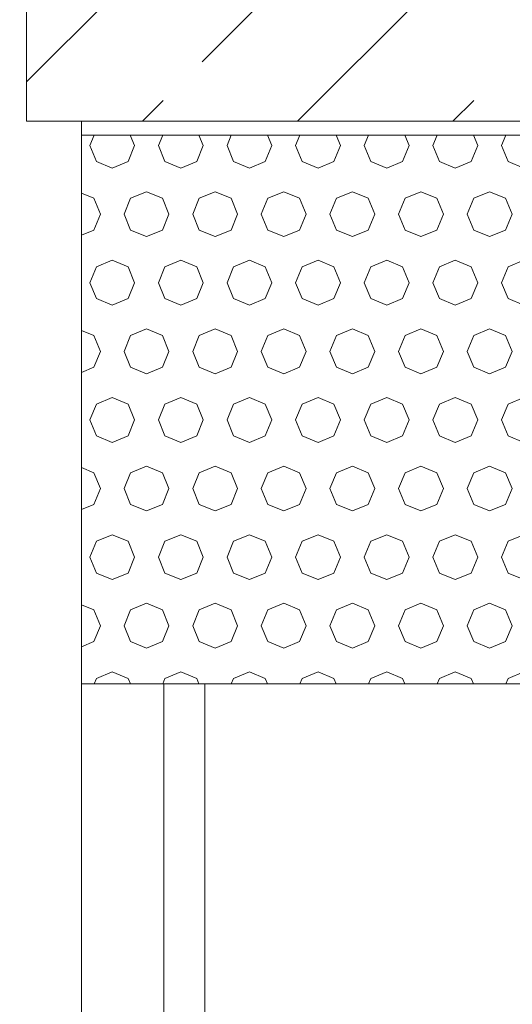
# Model space of a CAD drawing. Header units: millimetres. Extents: x 52659 to 1698020, y -10054 to 104697.
# Tile 169 of 256: x 206518 to 206877, y 6964 to 7682. Entities that reach past the tile are written whole.
import ezdxf

# ---------------------------------------------------------------- set-up
doc = ezdxf.new("R2010")
doc.units = ezdxf.units.MM
doc.header["$MEASUREMENT"] = 0
for name, color, linetype in [('02-04 BRISES SOLEIL FONCEES', 7, 'Continuous'), ('02-04 CASSETTES FONCEES', 7, 'Continuous'), ('02-04 Mur.Construction', 7, 'Continuous'), ('05-02 Cotation 200ème 100ème.Cotations', 7, 'Continuous'), ('Fenêtres ARCHICAD', 7, 'Continuous')]:
    doc.layers.add(name, color=color, linetype=linetype)
doc.styles.add('STYLE_GENERE_3', font='ARIALN.TTF')
doc.dimstyles.new('STYLE_GENERE__2', dxfattribs={"dimtxt": 200, "dimasz": 95, "dimexe": 0.18, "dimexo": 100, "dimgap": 0, "dimtad": 0, "dimlfac": 0.001, "dimzin": 0, "dimdsep": 46, "dimtxsty": 'STYLE_GENERE_3', "dimblk": 'ARROWHEAD_6', "dimblk1": 'ARROWHEAD_6', "dimblk2": 'ARROWHEAD_6', "dimcen": 0.09, "dimclrd": 7, "dimclre": 7, "dimclrt": 7, "dimazin": 0, "dimtfac": 1, "dimtdec": 4, "dimtmove": 0, "dimatfit": 3, "dimfxl": 1, "dimtolj": 1, "dimtzin": 0, "dimarcsym": 0})

# ---------------------------------------------------------------- blocks, each defined once
blk = doc.blocks.new('Élément de coupe_105_1', base_point=(131932.67, 5158.07))
at = {"layer": '02-04 Mur.Construction', "color": 7, "linetype": 'Continuous', "lineweight": 9}
blk.add_line((206562.67, 6325.96), (206562.67, 7608.07), dxfattribs=at)
blk = doc.blocks.new('Élément de coupe_180_1', base_point=(131932.67, 5158.07))
at = {"layer": 'Fenêtres ARCHICAD', "color": 7, "linetype": 'Continuous', "lineweight": 5}
for p, q in [((206622.67, 7197.95), (206622.67, 6418.07)), ((206652.67, 6448.07), (206652.67, 7197.95))]:
    blk.add_line(p, q, dxfattribs=at)
blk = doc.blocks.new('*X332', base_point=(131932.67, 5158.07))
at = {"layer": '02-04 BRISES SOLEIL FONCEES', "color": 7, "linetype": 'Continuous', "lineweight": 5}
for p, q in [((206571.88, 7597.99), (206568.73, 7590.38)), ((206601.44, 7590.38), (206598.28, 7597.99)), ((206621.88, 7597.99), (206618.73, 7590.38)), ((206651.44, 7590.38), (206648.28, 7597.99)), ((206671.88, 7597.99), (206668.73, 7590.38)), ((206701.44, 7590.38), (206698.28, 7597.99)), ((206721.88, 7597.99), (206718.73, 7590.38)), ((206751.44, 7590.38), (206748.28, 7597.99)), ((206771.88, 7597.99), (206768.73, 7590.38)), ((206801.44, 7590.38), (206798.28, 7597.99)), ((206821.88, 7597.99), (206818.73, 7590.38)), ((206851.44, 7590.38), (206848.28, 7597.99)), ((206871.88, 7597.99), (206868.73, 7590.38)), ((206568.73, 7590.38), (206573.52, 7578.81)), ((206596.65, 7578.81), (206601.44, 7590.38)), ((206618.73, 7590.38), (206623.52, 7578.81)), ((206646.65, 7578.81), (206651.44, 7590.38)), ((206668.73, 7590.38), (206673.52, 7578.81)), ((206696.65, 7578.81), (206701.44, 7590.38)), ((206718.73, 7590.38), (206723.52, 7578.81)), ((206746.65, 7578.81), (206751.44, 7590.38)), ((206768.73, 7590.38), (206773.52, 7578.81)), ((206796.65, 7578.81), (206801.44, 7590.38)), ((206818.73, 7590.38), (206823.52, 7578.81)), ((206846.65, 7578.81), (206851.44, 7590.38)), ((206868.73, 7590.38), (206873.52, 7578.81)), ((206573.52, 7578.81), (206585.08, 7574.02)), ((206585.08, 7574.02), (206596.65, 7578.81)), ((206623.52, 7578.81), (206635.08, 7574.02)), ((206635.08, 7574.02), (206646.65, 7578.81)), ((206673.52, 7578.81), (206685.08, 7574.02)), ((206685.08, 7574.02), (206696.65, 7578.81)), ((206723.52, 7578.81), (206735.08, 7574.02)), ((206735.08, 7574.02), (206746.65, 7578.81)), ((206773.52, 7578.81), (206785.08, 7574.02)), ((206785.08, 7574.02), (206796.65, 7578.81)), ((206823.52, 7578.81), (206835.08, 7574.02)), ((206835.08, 7574.02), (206846.65, 7578.81)), ((206873.52, 7578.81), (206885.08, 7574.02)), ((206571.65, 7551.94), (206562.67, 7555.66)), ((206576.44, 7540.38), (206571.65, 7551.94)), ((206598.52, 7551.94), (206593.73, 7540.38)), ((206610.08, 7556.73), (206598.52, 7551.94)), ((206621.65, 7551.94), (206610.08, 7556.73)), ((206626.44, 7540.38), (206621.65, 7551.94)), ((206648.52, 7551.94), (206643.73, 7540.38)), ((206660.08, 7556.73), (206648.52, 7551.94)), ((206671.65, 7551.94), (206660.08, 7556.73)), ((206676.44, 7540.38), (206671.65, 7551.94)), ((206698.52, 7551.94), (206693.73, 7540.38)), ((206710.08, 7556.73), (206698.52, 7551.94)), ((206721.65, 7551.94), (206710.08, 7556.73)), ((206726.44, 7540.38), (206721.65, 7551.94)), ((206748.52, 7551.94), (206743.73, 7540.38)), ((206760.08, 7556.73), (206748.52, 7551.94)), ((206771.65, 7551.94), (206760.08, 7556.73)), ((206776.44, 7540.38), (206771.65, 7551.94)), ((206798.52, 7551.94), (206793.73, 7540.38)), ((206810.08, 7556.73), (206798.52, 7551.94)), ((206821.65, 7551.94), (206810.08, 7556.73)), ((206826.44, 7540.38), (206821.65, 7551.94)), ((206848.52, 7551.94), (206843.73, 7540.38)), ((206860.08, 7556.73), (206848.52, 7551.94)), ((206871.65, 7551.94), (206860.08, 7556.73)), ((206876.44, 7540.38), (206871.65, 7551.94)), ((206571.65, 7528.81), (206576.44, 7540.38)), ((206593.73, 7540.38), (206598.52, 7528.81)), ((206621.65, 7528.81), (206626.44, 7540.38)), ((206643.73, 7540.38), (206648.52, 7528.81)), ((206671.65, 7528.81), (206676.44, 7540.38)), ((206693.73, 7540.38), (206698.52, 7528.81)), ((206721.65, 7528.81), (206726.44, 7540.38)), ((206743.73, 7540.38), (206748.52, 7528.81)), ((206771.65, 7528.81), (206776.44, 7540.38)), ((206793.73, 7540.38), (206798.52, 7528.81)), ((206821.65, 7528.81), (206826.44, 7540.38)), ((206843.73, 7540.38), (206848.52, 7528.81)), ((206871.65, 7528.81), (206876.44, 7540.38)), ((206562.67, 7525.09), (206571.65, 7528.81)), ((206598.52, 7528.81), (206610.08, 7524.02)), ((206610.08, 7524.02), (206621.65, 7528.81)), ((206648.52, 7528.81), (206660.08, 7524.02)), ((206660.08, 7524.02), (206671.65, 7528.81)), ((206698.52, 7528.81), (206710.08, 7524.02)), ((206710.08, 7524.02), (206721.65, 7528.81)), ((206748.52, 7528.81), (206760.08, 7524.02)), ((206760.08, 7524.02), (206771.65, 7528.81)), ((206798.52, 7528.81), (206810.08, 7524.02)), ((206810.08, 7524.02), (206821.65, 7528.81)), ((206848.52, 7528.81), (206860.08, 7524.02)), ((206860.08, 7524.02), (206871.65, 7528.81)), ((206573.52, 7501.94), (206568.73, 7490.38)), ((206585.08, 7506.73), (206573.52, 7501.94)), ((206596.65, 7501.94), (206585.08, 7506.73)), ((206601.44, 7490.38), (206596.65, 7501.94)), ((206623.52, 7501.94), (206618.73, 7490.38)), ((206635.08, 7506.73), (206623.52, 7501.94)), ((206646.65, 7501.94), (206635.08, 7506.73)), ((206651.44, 7490.38), (206646.65, 7501.94)), ((206673.52, 7501.94), (206668.73, 7490.38)), ((206685.08, 7506.73), (206673.52, 7501.94)), ((206696.65, 7501.94), (206685.08, 7506.73)), ((206701.44, 7490.38), (206696.65, 7501.94)), ((206723.52, 7501.94), (206718.73, 7490.38)), ((206735.08, 7506.73), (206723.52, 7501.94)), ((206746.65, 7501.94), (206735.08, 7506.73)), ((206751.44, 7490.38), (206746.65, 7501.94)), ((206773.52, 7501.94), (206768.73, 7490.38)), ((206785.08, 7506.73), (206773.52, 7501.94)), ((206796.65, 7501.94), (206785.08, 7506.73)), ((206801.44, 7490.38), (206796.65, 7501.94)), ((206823.52, 7501.94), (206818.73, 7490.38)), ((206835.08, 7506.73), (206823.52, 7501.94)), ((206846.65, 7501.94), (206835.08, 7506.73)), ((206851.44, 7490.38), (206846.65, 7501.94)), ((206873.52, 7501.94), (206868.73, 7490.38)), ((206885.08, 7506.73), (206873.52, 7501.94)), ((206568.73, 7490.38), (206573.52, 7478.81)), ((206596.65, 7478.81), (206601.44, 7490.38)), ((206618.73, 7490.38), (206623.52, 7478.81)), ((206646.65, 7478.81), (206651.44, 7490.38)), ((206668.73, 7490.38), (206673.52, 7478.81)), ((206696.65, 7478.81), (206701.44, 7490.38)), ((206718.73, 7490.38), (206723.52, 7478.81)), ((206746.65, 7478.81), (206751.44, 7490.38)), ((206768.73, 7490.38), (206773.52, 7478.81)), ((206796.65, 7478.81), (206801.44, 7490.38)), ((206818.73, 7490.38), (206823.52, 7478.81)), ((206846.65, 7478.81), (206851.44, 7490.38)), ((206868.73, 7490.38), (206873.52, 7478.81)), ((206573.52, 7478.81), (206585.08, 7474.02)), ((206585.08, 7474.02), (206596.65, 7478.81)), ((206623.52, 7478.81), (206635.08, 7474.02)), ((206635.08, 7474.02), (206646.65, 7478.81)), ((206673.52, 7478.81), (206685.08, 7474.02)), ((206685.08, 7474.02), (206696.65, 7478.81)), ((206723.52, 7478.81), (206735.08, 7474.02)), ((206735.08, 7474.02), (206746.65, 7478.81)), ((206773.52, 7478.81), (206785.08, 7474.02)), ((206785.08, 7474.02), (206796.65, 7478.81)), ((206823.52, 7478.81), (206835.08, 7474.02)), ((206835.08, 7474.02), (206846.65, 7478.81)), ((206873.52, 7478.81), (206885.08, 7474.02)), ((206571.65, 7451.94), (206562.67, 7455.66)), ((206576.44, 7440.38), (206571.65, 7451.94)), ((206598.52, 7451.94), (206593.73, 7440.38)), ((206610.08, 7456.73), (206598.52, 7451.94)), ((206621.65, 7451.94), (206610.08, 7456.73)), ((206626.44, 7440.38), (206621.65, 7451.94)), ((206648.52, 7451.94), (206643.73, 7440.38)), ((206660.08, 7456.73), (206648.52, 7451.94)), ((206671.65, 7451.94), (206660.08, 7456.73)), ((206676.44, 7440.38), (206671.65, 7451.94)), ((206698.52, 7451.94), (206693.73, 7440.38)), ((206710.08, 7456.73), (206698.52, 7451.94)), ((206721.65, 7451.94), (206710.08, 7456.73)), ((206726.44, 7440.38), (206721.65, 7451.94)), ((206748.52, 7451.94), (206743.73, 7440.38)), ((206760.08, 7456.73), (206748.52, 7451.94)), ((206771.65, 7451.94), (206760.08, 7456.73)), ((206776.44, 7440.38), (206771.65, 7451.94)), ((206798.52, 7451.94), (206793.73, 7440.38)), ((206810.08, 7456.73), (206798.52, 7451.94)), ((206821.65, 7451.94), (206810.08, 7456.73)), ((206826.44, 7440.38), (206821.65, 7451.94)), ((206848.52, 7451.94), (206843.73, 7440.38)), ((206860.08, 7456.73), (206848.52, 7451.94)), ((206871.65, 7451.94), (206860.08, 7456.73)), ((206876.44, 7440.38), (206871.65, 7451.94)), ((206571.65, 7428.81), (206576.44, 7440.38)), ((206593.73, 7440.38), (206598.52, 7428.81)), ((206621.65, 7428.81), (206626.44, 7440.38)), ((206643.73, 7440.38), (206648.52, 7428.81)), ((206671.65, 7428.81), (206676.44, 7440.38)), ((206693.73, 7440.38), (206698.52, 7428.81)), ((206721.65, 7428.81), (206726.44, 7440.38)), ((206743.73, 7440.38), (206748.52, 7428.81)), ((206771.65, 7428.81), (206776.44, 7440.38)), ((206793.73, 7440.38), (206798.52, 7428.81)), ((206821.65, 7428.81), (206826.44, 7440.38)), ((206843.73, 7440.38), (206848.52, 7428.81)), ((206871.65, 7428.81), (206876.44, 7440.38)), ((206562.67, 7425.09), (206571.65, 7428.81)), ((206598.52, 7428.81), (206610.08, 7424.02)), ((206610.08, 7424.02), (206621.65, 7428.81)), ((206648.52, 7428.81), (206660.08, 7424.02)), ((206660.08, 7424.02), (206671.65, 7428.81)), ((206698.52, 7428.81), (206710.08, 7424.02)), ((206710.08, 7424.02), (206721.65, 7428.81)), ((206748.52, 7428.81), (206760.08, 7424.02)), ((206760.08, 7424.02), (206771.65, 7428.81)), ((206798.52, 7428.81), (206810.08, 7424.02)), ((206810.08, 7424.02), (206821.65, 7428.81)), ((206848.52, 7428.81), (206860.08, 7424.02)), ((206860.08, 7424.02), (206871.65, 7428.81)), ((206585.08, 7406.73), (206573.52, 7401.94)), ((206596.65, 7401.94), (206585.08, 7406.73)), ((206635.08, 7406.73), (206623.52, 7401.94)), ((206646.65, 7401.94), (206635.08, 7406.73)), ((206685.08, 7406.73), (206673.52, 7401.94)), ((206696.65, 7401.94), (206685.08, 7406.73)), ((206735.08, 7406.73), (206723.52, 7401.94)), ((206746.65, 7401.94), (206735.08, 7406.73)), ((206785.08, 7406.73), (206773.52, 7401.94)), ((206796.65, 7401.94), (206785.08, 7406.73)), ((206835.08, 7406.73), (206823.52, 7401.94)), ((206846.65, 7401.94), (206835.08, 7406.73)), ((206885.08, 7406.73), (206873.52, 7401.94)), ((206573.52, 7401.94), (206568.73, 7390.38)), ((206601.44, 7390.38), (206596.65, 7401.94)), ((206623.52, 7401.94), (206618.73, 7390.38)), ((206651.44, 7390.38), (206646.65, 7401.94)), ((206673.52, 7401.94), (206668.73, 7390.38)), ((206701.44, 7390.38), (206696.65, 7401.94)), ((206723.52, 7401.94), (206718.73, 7390.38)), ((206751.44, 7390.38), (206746.65, 7401.94)), ((206773.52, 7401.94), (206768.73, 7390.38)), ((206801.44, 7390.38), (206796.65, 7401.94)), ((206823.52, 7401.94), (206818.73, 7390.38)), ((206851.44, 7390.38), (206846.65, 7401.94)), ((206873.52, 7401.94), (206868.73, 7390.38)), ((206568.73, 7390.38), (206573.52, 7378.81)), ((206596.65, 7378.81), (206601.44, 7390.38)), ((206618.73, 7390.38), (206623.52, 7378.81)), ((206646.65, 7378.81), (206651.44, 7390.38)), ((206668.73, 7390.38), (206673.52, 7378.81)), ((206696.65, 7378.81), (206701.44, 7390.38)), ((206718.73, 7390.38), (206723.52, 7378.81)), ((206746.65, 7378.81), (206751.44, 7390.38)), ((206768.73, 7390.38), (206773.52, 7378.81)), ((206796.65, 7378.81), (206801.44, 7390.38)), ((206818.73, 7390.38), (206823.52, 7378.81)), ((206846.65, 7378.81), (206851.44, 7390.38)), ((206868.73, 7390.38), (206873.52, 7378.81)), ((206573.52, 7378.81), (206585.08, 7374.02)), ((206585.08, 7374.02), (206596.65, 7378.81)), ((206623.52, 7378.81), (206635.08, 7374.02)), ((206635.08, 7374.02), (206646.65, 7378.81)), ((206673.52, 7378.81), (206685.08, 7374.02)), ((206685.08, 7374.02), (206696.65, 7378.81)), ((206723.52, 7378.81), (206735.08, 7374.02)), ((206735.08, 7374.02), (206746.65, 7378.81)), ((206773.52, 7378.81), (206785.08, 7374.02)), ((206785.08, 7374.02), (206796.65, 7378.81)), ((206823.52, 7378.81), (206835.08, 7374.02)), ((206835.08, 7374.02), (206846.65, 7378.81)), ((206873.52, 7378.81), (206885.08, 7374.02)), ((206610.08, 7356.73), (206598.52, 7351.94)), ((206621.65, 7351.94), (206610.08, 7356.73)), ((206660.08, 7356.73), (206648.52, 7351.94)), ((206671.65, 7351.94), (206660.08, 7356.73)), ((206710.08, 7356.73), (206698.52, 7351.94)), ((206721.65, 7351.94), (206710.08, 7356.73)), ((206760.08, 7356.73), (206748.52, 7351.94)), ((206771.65, 7351.94), (206760.08, 7356.73)), ((206810.08, 7356.73), (206798.52, 7351.94)), ((206821.65, 7351.94), (206810.08, 7356.73)), ((206860.08, 7356.73), (206848.52, 7351.94)), ((206871.65, 7351.94), (206860.08, 7356.73)), ((206571.65, 7351.94), (206562.67, 7355.66)), ((206576.44, 7340.38), (206571.65, 7351.94)), ((206598.52, 7351.94), (206593.73, 7340.38)), ((206626.44, 7340.38), (206621.65, 7351.94)), ((206648.52, 7351.94), (206643.73, 7340.38)), ((206676.44, 7340.38), (206671.65, 7351.94)), ((206698.52, 7351.94), (206693.73, 7340.38)), ((206726.44, 7340.38), (206721.65, 7351.94)), ((206748.52, 7351.94), (206743.73, 7340.38)), ((206776.44, 7340.38), (206771.65, 7351.94)), ((206798.52, 7351.94), (206793.73, 7340.38)), ((206826.44, 7340.38), (206821.65, 7351.94)), ((206848.52, 7351.94), (206843.73, 7340.38)), ((206876.44, 7340.38), (206871.65, 7351.94)), ((206571.65, 7328.81), (206576.44, 7340.38)), ((206593.73, 7340.38), (206598.52, 7328.81)), ((206621.65, 7328.81), (206626.44, 7340.38)), ((206643.73, 7340.38), (206648.52, 7328.81)), ((206671.65, 7328.81), (206676.44, 7340.38)), ((206693.73, 7340.38), (206698.52, 7328.81)), ((206721.65, 7328.81), (206726.44, 7340.38)), ((206743.73, 7340.38), (206748.52, 7328.81)), ((206771.65, 7328.81), (206776.44, 7340.38)), ((206793.73, 7340.38), (206798.52, 7328.81)), ((206821.65, 7328.81), (206826.44, 7340.38)), ((206843.73, 7340.38), (206848.52, 7328.81)), ((206871.65, 7328.81), (206876.44, 7340.38)), ((206562.67, 7325.09), (206571.65, 7328.81)), ((206598.52, 7328.81), (206610.08, 7324.02)), ((206610.08, 7324.02), (206621.65, 7328.81)), ((206648.52, 7328.81), (206660.08, 7324.02)), ((206660.08, 7324.02), (206671.65, 7328.81)), ((206698.52, 7328.81), (206710.08, 7324.02)), ((206710.08, 7324.02), (206721.65, 7328.81)), ((206748.52, 7328.81), (206760.08, 7324.02)), ((206760.08, 7324.02), (206771.65, 7328.81)), ((206798.52, 7328.81), (206810.08, 7324.02)), ((206810.08, 7324.02), (206821.65, 7328.81)), ((206848.52, 7328.81), (206860.08, 7324.02)), ((206860.08, 7324.02), (206871.65, 7328.81)), ((206585.08, 7306.73), (206573.52, 7301.94)), ((206596.65, 7301.94), (206585.08, 7306.73)), ((206635.08, 7306.73), (206623.52, 7301.94)), ((206646.65, 7301.94), (206635.08, 7306.73)), ((206685.08, 7306.73), (206673.52, 7301.94)), ((206696.65, 7301.94), (206685.08, 7306.73)), ((206735.08, 7306.73), (206723.52, 7301.94)), ((206746.65, 7301.94), (206735.08, 7306.73)), ((206785.08, 7306.73), (206773.52, 7301.94)), ((206796.65, 7301.94), (206785.08, 7306.73)), ((206835.08, 7306.73), (206823.52, 7301.94)), ((206846.65, 7301.94), (206835.08, 7306.73)), ((206885.08, 7306.73), (206873.52, 7301.94)), ((206573.52, 7301.94), (206568.73, 7290.38)), ((206601.44, 7290.38), (206596.65, 7301.94)), ((206623.52, 7301.94), (206618.73, 7290.38)), ((206651.44, 7290.38), (206646.65, 7301.94)), ((206673.52, 7301.94), (206668.73, 7290.38)), ((206701.44, 7290.38), (206696.65, 7301.94)), ((206723.52, 7301.94), (206718.73, 7290.38)), ((206751.44, 7290.38), (206746.65, 7301.94)), ((206773.52, 7301.94), (206768.73, 7290.38)), ((206801.44, 7290.38), (206796.65, 7301.94)), ((206823.52, 7301.94), (206818.73, 7290.38)), ((206851.44, 7290.38), (206846.65, 7301.94)), ((206873.52, 7301.94), (206868.73, 7290.38)), ((206568.73, 7290.38), (206573.52, 7278.81)), ((206596.65, 7278.81), (206601.44, 7290.38)), ((206618.73, 7290.38), (206623.52, 7278.81)), ((206646.65, 7278.81), (206651.44, 7290.38)), ((206668.73, 7290.38), (206673.52, 7278.81)), ((206696.65, 7278.81), (206701.44, 7290.38)), ((206718.73, 7290.38), (206723.52, 7278.81)), ((206746.65, 7278.81), (206751.44, 7290.38)), ((206768.73, 7290.38), (206773.52, 7278.81)), ((206796.65, 7278.81), (206801.44, 7290.38)), ((206818.73, 7290.38), (206823.52, 7278.81)), ((206846.65, 7278.81), (206851.44, 7290.38)), ((206868.73, 7290.38), (206873.52, 7278.81)), ((206573.52, 7278.81), (206585.08, 7274.02)), ((206585.08, 7274.02), (206596.65, 7278.81)), ((206623.52, 7278.81), (206635.08, 7274.02)), ((206635.08, 7274.02), (206646.65, 7278.81)), ((206673.52, 7278.81), (206685.08, 7274.02)), ((206685.08, 7274.02), (206696.65, 7278.81)), ((206723.52, 7278.81), (206735.08, 7274.02)), ((206735.08, 7274.02), (206746.65, 7278.81)), ((206773.52, 7278.81), (206785.08, 7274.02)), ((206785.08, 7274.02), (206796.65, 7278.81)), ((206823.52, 7278.81), (206835.08, 7274.02)), ((206835.08, 7274.02), (206846.65, 7278.81)), ((206873.52, 7278.81), (206885.08, 7274.02)), ((206610.08, 7256.73), (206598.52, 7251.94)), ((206621.65, 7251.94), (206610.08, 7256.73)), ((206660.08, 7256.73), (206648.52, 7251.94)), ((206671.65, 7251.94), (206660.08, 7256.73)), ((206710.08, 7256.73), (206698.52, 7251.94)), ((206721.65, 7251.94), (206710.08, 7256.73)), ((206760.08, 7256.73), (206748.52, 7251.94)), ((206771.65, 7251.94), (206760.08, 7256.73)), ((206810.08, 7256.73), (206798.52, 7251.94)), ((206821.65, 7251.94), (206810.08, 7256.73)), ((206860.08, 7256.73), (206848.52, 7251.94)), ((206871.65, 7251.94), (206860.08, 7256.73)), ((206571.65, 7251.94), (206562.67, 7255.66)), ((206576.44, 7240.38), (206571.65, 7251.94)), ((206598.52, 7251.94), (206593.73, 7240.38)), ((206626.44, 7240.38), (206621.65, 7251.94)), ((206648.52, 7251.94), (206643.73, 7240.38)), ((206676.44, 7240.38), (206671.65, 7251.94)), ((206698.52, 7251.94), (206693.73, 7240.38)), ((206726.44, 7240.38), (206721.65, 7251.94)), ((206748.52, 7251.94), (206743.73, 7240.38)), ((206776.44, 7240.38), (206771.65, 7251.94)), ((206798.52, 7251.94), (206793.73, 7240.38)), ((206826.44, 7240.38), (206821.65, 7251.94)), ((206848.52, 7251.94), (206843.73, 7240.38)), ((206876.44, 7240.38), (206871.65, 7251.94)), ((206571.65, 7228.81), (206576.44, 7240.38)), ((206593.73, 7240.38), (206598.52, 7228.81)), ((206621.65, 7228.81), (206626.44, 7240.38)), ((206643.73, 7240.38), (206648.52, 7228.81)), ((206671.65, 7228.81), (206676.44, 7240.38)), ((206693.73, 7240.38), (206698.52, 7228.81)), ((206721.65, 7228.81), (206726.44, 7240.38)), ((206743.73, 7240.38), (206748.52, 7228.81)), ((206771.65, 7228.81), (206776.44, 7240.38)), ((206793.73, 7240.38), (206798.52, 7228.81)), ((206821.65, 7228.81), (206826.44, 7240.38)), ((206843.73, 7240.38), (206848.52, 7228.81)), ((206871.65, 7228.81), (206876.44, 7240.38)), ((206562.67, 7225.09), (206571.65, 7228.81)), ((206598.52, 7228.81), (206610.08, 7224.02)), ((206610.08, 7224.02), (206621.65, 7228.81)), ((206648.52, 7228.81), (206660.08, 7224.02)), ((206660.08, 7224.02), (206671.65, 7228.81)), ((206698.52, 7228.81), (206710.08, 7224.02)), ((206710.08, 7224.02), (206721.65, 7228.81)), ((206748.52, 7228.81), (206760.08, 7224.02)), ((206760.08, 7224.02), (206771.65, 7228.81)), ((206798.52, 7228.81), (206810.08, 7224.02)), ((206810.08, 7224.02), (206821.65, 7228.81)), ((206848.52, 7228.81), (206860.08, 7224.02)), ((206860.08, 7224.02), (206871.65, 7228.81)), ((206585.08, 7206.73), (206573.52, 7201.94)), ((206596.65, 7201.94), (206585.08, 7206.73)), ((206635.08, 7206.73), (206623.52, 7201.94)), ((206646.65, 7201.94), (206635.08, 7206.73)), ((206685.08, 7206.73), (206673.52, 7201.94)), ((206696.65, 7201.94), (206685.08, 7206.73)), ((206735.08, 7206.73), (206723.52, 7201.94)), ((206746.65, 7201.94), (206735.08, 7206.73)), ((206785.08, 7206.73), (206773.52, 7201.94)), ((206796.65, 7201.94), (206785.08, 7206.73)), ((206835.08, 7206.73), (206823.52, 7201.94)), ((206846.65, 7201.94), (206835.08, 7206.73)), ((206885.08, 7206.73), (206873.52, 7201.94)), ((206573.52, 7201.94), (206571.87, 7197.95)), ((206598.3, 7197.95), (206596.65, 7201.94)), ((206623.52, 7201.94), (206621.87, 7197.95)), ((206648.3, 7197.95), (206646.65, 7201.94)), ((206673.52, 7201.94), (206671.87, 7197.95)), ((206698.3, 7197.95), (206696.65, 7201.94)), ((206723.52, 7201.94), (206721.87, 7197.95)), ((206748.3, 7197.95), (206746.65, 7201.94)), ((206773.52, 7201.94), (206771.87, 7197.95)), ((206798.3, 7197.95), (206796.65, 7201.94)), ((206823.52, 7201.94), (206821.87, 7197.95)), ((206848.3, 7197.95), (206846.65, 7201.94)), ((206873.52, 7201.94), (206871.87, 7197.95))]:
    blk.add_line(p, q, dxfattribs=at)
blk = doc.blocks.new('Élément de coupe_315_1', base_point=(131932.67, 5158.07))
at = {"layer": '02-04 BRISES SOLEIL FONCEES', "color": 7, "linetype": 'Continuous', "lineweight": 9}
for p, q in [((208282.67, 7597.99), (206562.67, 7597.99)), ((206562.67, 7197.95), (208282.67, 7197.95))]:
    blk.add_line(p, q, dxfattribs=at)
at = {"layer": '02-04 BRISES SOLEIL FONCEES', "lineweight": 0}
blk.add_blockref('*X332', (131932.67, 5158.07), dxfattribs=at)
blk = doc.blocks.new('Élément de coupe_476_1', base_point=(131932.67, 5158.07))
at = {"layer": '02-04 CASSETTES FONCEES', "color": 7, "linetype": 'Continuous', "lineweight": 9}
for p, q in [((206522.68, 7636.82), (207533.94, 8648.07)), ((206522.68, 8648.07), (206522.68, 7608.07)), ((206720.21, 7608.07), (207760.21, 8648.07)), ((206650.51, 7651.51), (206735.37, 7736.37)), ((206607.07, 7608.07), (206622.23, 7623.23)), ((206833.35, 7608.07), (206848.5, 7623.23)), ((206522.68, 7608.07), (208300.76, 7608.07))]:
    blk.add_line(p, q, dxfattribs=at)
blk = doc.blocks.new('*D740', base_point=(131932.67, 5158.07))
at = {"layer": '05-02 Cotation 200ème 100ème.Cotations', "color": 7, "linetype": 'Continuous', "lineweight": 25, "transparency": 16777216}
for p, q in [((165280.71, 7648.07), (165380.71, 7548.07)), ((165280.71, 6358.06), (165380.71, 6258.06))]:
    blk.add_line(p, q, dxfattribs=at)
at = {"layer": '05-02 Cotation 200ème 100ème.Cotations', "color": 7, "linetype": 'Continuous', "lineweight": 13, "transparency": 16777216}
for p, q in [((165424.46, 7598.07), (165236.96, 7598.07)), ((165330.71, 7201.94), (165330.71, 7598.07)), ((165330.71, 6308.06), (165330.71, 6704.19)), ((165424.46, 6308.06), (165236.96, 6308.06))]:
    blk.add_line(p, q, dxfattribs=at)
at = {"layer": '05-02 Cotation 200ème 100ème.Cotations', "color": 7, "lineweight": 9, "transparency": 16777216, "insert": (165430.71, 6729.07), "char_height": 200, "attachment_point": 7, "rotation": 90, "style": 'STYLE_GENERE_3'}
blk.add_mtext('\\A1;1,29', dxfattribs=at)
blk = doc.blocks.new('ARROWHEAD_6')
at = {"color": 0, "linetype": 'Continuous', "lineweight": 0}
for p, q in [((-0.5, -0.5), (0.5, 0.5)), ((0, 0), (-1, 0))]:
    blk.add_line(p, q, dxfattribs=at)
blk = doc.blocks.new('*D741', base_point=(131932.67, 5158.07))
at = {"layer": '05-02 Cotation 200ème 100ème.Cotations', "color": 7, "linetype": 'Continuous', "lineweight": 25, "transparency": 16777216}
for p, q in [((165280.71, 9772.86), (165380.71, 9672.86)), ((165280.71, 7648.07), (165380.71, 7548.07))]:
    blk.add_line(p, q, dxfattribs=at)
at = {"layer": '05-02 Cotation 200ème 100ème.Cotations', "color": 7, "linetype": 'Continuous', "lineweight": 13, "transparency": 16777216}
for p, q in [((165424.46, 9722.86), (165236.96, 9722.86)), ((165330.71, 8909.34), (165330.71, 9722.86)), ((165330.71, 7598.07), (165330.71, 8411.59)), ((165424.46, 7598.07), (165236.96, 7598.07))]:
    blk.add_line(p, q, dxfattribs=at)
at = {"layer": '05-02 Cotation 200ème 100ème.Cotations', "color": 7, "lineweight": 9, "transparency": 16777216, "insert": (165430.71, 8436.47), "char_height": 200, "attachment_point": 7, "rotation": 90, "style": 'STYLE_GENERE_3'}
blk.add_mtext('\\A1;2,12', dxfattribs=at)
blk = doc.blocks.new('*D755', base_point=(131932.67, 5158.07))
at = {"layer": '05-02 Cotation 200ème 100ème.Cotations', "color": 7, "linetype": 'Continuous', "lineweight": 25, "transparency": 16777216}
for p, q in [((172202.47, 7658.07), (172302.47, 7558.07)), ((172202.47, 5208.07), (172302.47, 5108.07))]:
    blk.add_line(p, q, dxfattribs=at)
at = {"layer": '05-02 Cotation 200ème 100ème.Cotations', "color": 7, "linetype": 'Continuous', "lineweight": 13, "transparency": 16777216}
for p, q in [((172346.22, 7608.07), (172158.72, 7608.07)), ((172252.47, 6631.95), (172252.47, 7608.07)), ((172252.47, 5158.07), (172252.47, 6134.2)), ((172346.22, 5158.07), (172158.72, 5158.07)), ((172252.47, 5083.07), (172252.47, 5158.07))]:
    blk.add_line(p, q, dxfattribs=at)
at = {"layer": '05-02 Cotation 200ème 100ème.Cotations', "color": 7, "lineweight": 9, "transparency": 16777216, "insert": (172352.47, 6159.07), "char_height": 200, "attachment_point": 7, "rotation": 90, "style": 'STYLE_GENERE_3'}
blk.add_mtext('\\A1;2,45', dxfattribs=at)
blk = doc.blocks.new('*D760', base_point=(131932.67, 5158.07))
at = {"layer": '05-02 Cotation 200ème 100ème.Cotations', "color": 7, "linetype": 'Continuous', "lineweight": 25, "transparency": 16777216}
for p, q in [((135853.9, 8708.07), (135953.9, 8608.07)), ((135853.9, 6358.06), (135953.9, 6258.06))]:
    blk.add_line(p, q, dxfattribs=at)
at = {"layer": '05-02 Cotation 200ème 100ème.Cotations', "color": 7, "linetype": 'Continuous', "lineweight": 13, "transparency": 16777216}
for p, q in [((135997.65, 8658.07), (135810.15, 8658.07)), ((135903.9, 7731.94), (135903.9, 8658.07)), ((135903.9, 6308.06), (135903.9, 7234.19)), ((135997.65, 6308.06), (135810.15, 6308.06))]:
    blk.add_line(p, q, dxfattribs=at)
at = {"layer": '05-02 Cotation 200ème 100ème.Cotations', "color": 7, "lineweight": 9, "transparency": 16777216, "insert": (136003.9, 7259.07), "char_height": 200, "attachment_point": 7, "rotation": 90, "style": 'STYLE_GENERE_3'}
blk.add_mtext('\\A1;2,35', dxfattribs=at)

msp = doc.modelspace()

# ---------------------------------------------------------------- block references
at = {"layer": '02-04 BRISES SOLEIL FONCEES', "lineweight": 0}
msp.add_blockref('Élément de coupe_315_1', (131932.668, 5158.072), dxfattribs=at)
at = {"layer": '02-04 CASSETTES FONCEES', "lineweight": 0}
msp.add_blockref('Élément de coupe_476_1', (131932.668, 5158.072), dxfattribs=at)
at = {"layer": '02-04 Mur.Construction', "lineweight": 0}
msp.add_blockref('Élément de coupe_105_1', (131932.668, 5158.072), dxfattribs=at)
at = {"layer": 'Fenêtres ARCHICAD', "lineweight": 0}
msp.add_blockref('Élément de coupe_180_1', (131932.668, 5158.072), dxfattribs=at)

# ---------------------------------------------------------------- dimensions: what is measured, and where the dimension line sits
at = {"layer": '05-02 Cotation 200ème 100ème.Cotations', "color": 7, "linetype": 'Continuous', "lineweight": 13}
for base, p1, p2, picture, middle in [((165330.708, 9722.862), (220602.668, 7598.072), (221690.249, 9722.862), '*D741', (165330.708, 8696.231)), ((135903.901, 8658.072), (220602.668, 6308.064), (136794.464, 8658.072), '*D760', (135903.901, 7518.832)), ((172252.472, 7608.072), (234695.317, 5158.072), (187924.443, 7608.072), '*D755', (172252.472, 6418.836)), ((165330.708, 7598.072), (220602.668, 6308.064), (220602.668, 7598.072), '*D740', (165330.708, 6988.832))]:
    dim = msp.add_linear_dim(base=base, p1=p1, p2=p2, angle=90, dimstyle='STYLE_GENERE__2', dxfattribs=at)
    dim.commit()
    dim.dimension.update_dxf_attribs({"geometry": picture, "text_midpoint": middle, "dimtype": 160, "text_rotation": 90})

doc.saveas('drawing.dxf')
